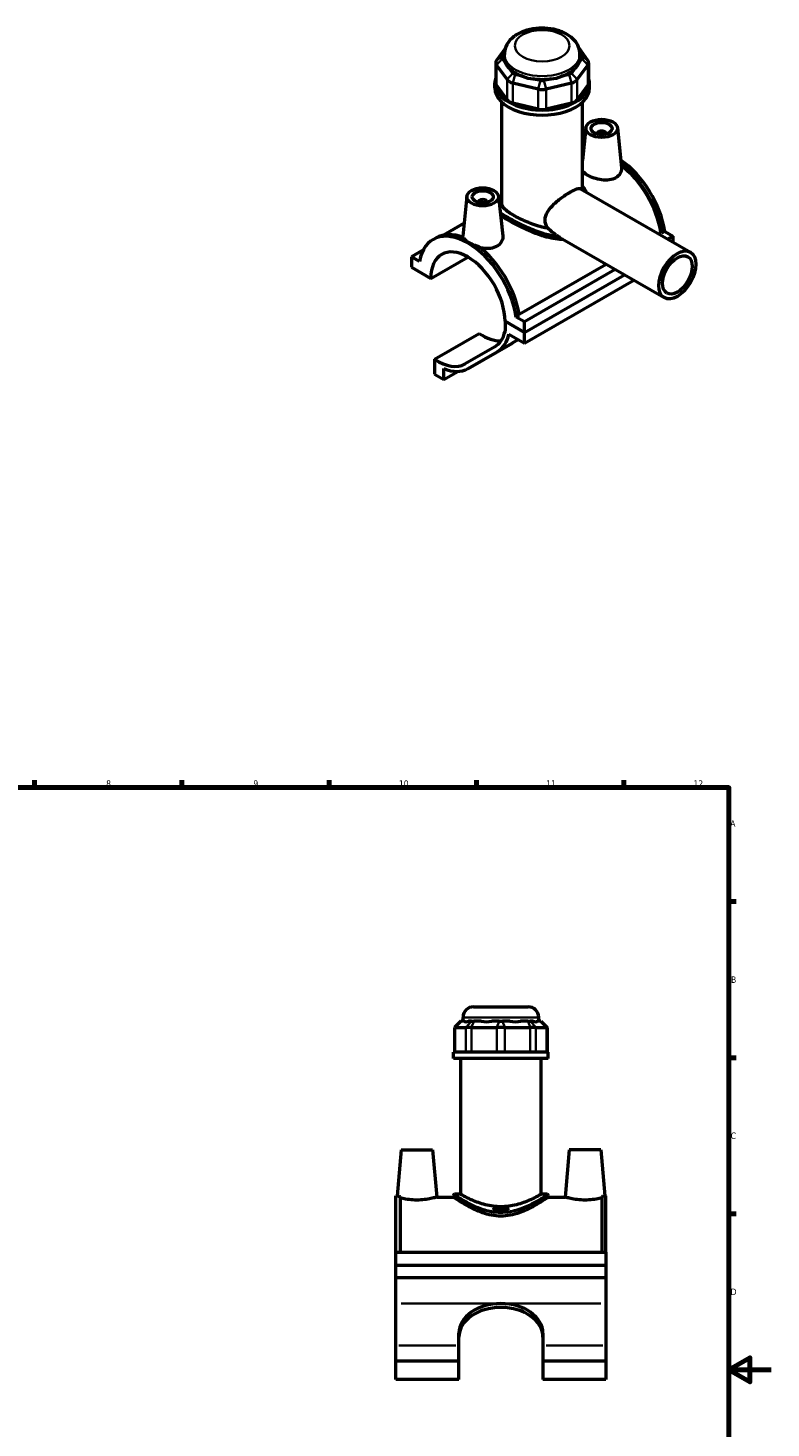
# Model space of a CAD drawing. Header units: millimetres. Extents: x 0 to 898, y -421 to 935.
# Tile 5 of 5: x 487 to 841, y 269 to 935. Entities that reach past the tile are written whole.
import ezdxf

# ---------------------------------------------------------------- set-up
doc = ezdxf.new("R2010")
doc.units = ezdxf.units.MM
for name, color, linetype, lineweight in [('Border (ANSI)', 7, 'Continuous', 70), ('Visible (ANSI)', 7, 'Continuous', 50), ('Visible Narrow (ANSI)', 7, 'Continuous', 35)]:
    doc.layers.add(name, color=color, linetype=linetype, lineweight=lineweight)
doc.styles.add('Note Text (ANSI)', font='tahoma.ttf')

# ---------------------------------------------------------------- blocks, each defined once
blk = doc.blocks.new('Borders Default Border')
at = {"layer": 'Border (ANSI)'}
for p, q in [((70.08, 574), (70.08, 577.45)), ((140.17, 574), (140.17, 577.45)), ((210.25, 574), (210.25, 577.45)), ((280.33, 574), (280.33, 577.45)), ((350.42, 574), (350.42, 577.45)), ((490.58, 574), (490.58, 577.45)), ((560.67, 574), (560.67, 577.45)), ((630.75, 574), (630.75, 577.45)), ((700.83, 574), (700.83, 577.45)), ((770.92, 574), (770.92, 577.45)), ((20, 519.75), (16.55, 519.75)), ((821, 519.75), (824.45, 519.75)), ((20, 445.5), (16.55, 445.5)), ((821, 445.5), (824.45, 445.5)), ((20, 371.25), (16.55, 371.25)), ((821, 371.25), (824.45, 371.25)), ((20, 222.75), (16.55, 222.75)), ((821, 222.75), (824.45, 222.75)), ((20, 148.5), (16.55, 148.5)), ((821, 148.5), (824.45, 148.5)), ((20, 74.25), (16.55, 74.25)), ((821, 74.25), (824.45, 74.25)), ((70.08, 20), (70.08, 16.55)), ((140.17, 20), (140.17, 16.55)), ((210.25, 20), (210.25, 16.55)), ((280.33, 20), (280.33, 16.55)), ((350.42, 20), (350.42, 16.55)), ((490.58, 20), (490.58, 16.55)), ((560.67, 20), (560.67, 16.55)), ((630.75, 20), (630.75, 16.55)), ((700.83, 20), (700.83, 16.55)), ((770.92, 20), (770.92, 16.55))]:
    blk.add_line(p, q, dxfattribs=at)
at = {"layer": 'Border (ANSI)', "flags": 128}
for points in [[(420.5, 594), (420.5, 574), (414.73, 584), (426.27, 584), (420.5, 574)], [(20, 20), (20, 574), (821, 574), (821, 20), (20, 20)], [(0, 297), (20, 297), (10, 302.77), (10, 291.23), (20, 297)], [(841, 297), (821, 297), (831, 302.77), (831, 291.23), (821, 297)], [(420.5, 0), (420.5, 20), (414.73, 10), (426.27, 10), (420.5, 20)]]:
    blk.add_lwpolyline(points, dxfattribs=at)
at = {"layer": 'Border (ANSI)', "color": 230, "true_color": 0xff0080, "attachment_point": 7, "style": 'Note Text (ANSI)'}
for s, insert, char_height in [('1', (34.35, 574.4), 3.05), ('2', (104.2, 574.4), 3.05), ('3', (174.26, 574.34), 3.05), ('4', (244.23, 574.4), 3.05), ('5', (314.48, 574.34), 3.05), ('6', (384.49, 574.34), 3.05), ('7', (454.6, 574.4), 3.05), ('8', (524.63, 574.33), 3.05), ('9', (594.7, 574.34), 3.05), ('10', (663.96, 574.34), 3.048), ('11', (734.04, 574.4), 3.048), ('12', (804.13, 574.4), 3.048), ('A', (16.78, 555.35), 3.05), ('A', (821.63, 555.35), 3.05), ('B', (17.15, 481.1), 3.05), ('B', (821.99, 481.1), 3.05), ('C', (16.95, 406.8), 3.05), ('C', (821.8, 406.8), 3.05), ('D', (16.96, 332.6), 3.05), ('D', (821.81, 332.6), 3.05), ('E', (17.21, 258.35), 3.05), ('E', (822.05, 258.35), 3.05), ('F', (17.29, 184.1), 3.05), ('F', (822.14, 184.1), 3.05), ('G', (16.81, 109.79), 3.05), ('G', (821.66, 109.79), 3.05), ('H', (16.97, 35.6), 3.05), ('H', (821.81, 35.6), 3.05), ('1', (34.35, 16.55), 3.05), ('2', (104.2, 16.55), 3.05), ('3', (174.26, 16.49), 3.05), ('4', (244.23, 16.55), 3.05), ('5', (314.48, 16.49), 3.05), ('6', (384.49, 16.49), 3.05), ('7', (454.6, 16.55), 3.05), ('8', (524.63, 16.48), 3.05), ('9', (594.7, 16.49), 3.05), ('10', (663.96, 16.49), 3.048), ('11', (734.04, 16.55), 3.048), ('12', (804.13, 16.55), 3.048)]:
    blk.add_mtext(s, dxfattribs=dict(at, insert=insert, char_height=char_height))

msp = doc.modelspace()

# ---------------------------------------------------------------- linework, layer by layer
at = {"layer": 'Visible (ANSI)'}
for p, q in [((714.582, 925.76), (710.402, 919.95)), ((713.174, 921.741), (714.112, 923.046)), ((714.62, 918.848), (713.174, 920.86)), ((714.11, 921.3), (714.11, 922.821)), ((751.045, 920.86), (749.599, 918.848)), ((753.817, 919.95), (749.637, 925.76)), ((750.107, 923.046), (751.045, 921.741)), ((750.11, 921.3), (750.11, 922.821)), ((710.021, 918.848), (710.021, 909.282)), ((710.402, 917.746), (715.407, 910.788)), ((718.179, 913.901), (716.732, 915.913)), ((722.754, 912.445), (719.261, 913.278)), ((744.958, 913.278), (741.465, 912.445)), ((747.487, 915.913), (746.04, 913.901)), ((748.812, 910.788), (753.817, 917.746)), ((754.198, 918.848), (754.198, 909.282)), ((709.61, 906.879), (709.61, 909.282)), ((715.407, 901.222), (710.402, 908.18)), ((718.113, 909.229), (730.196, 906.347)), ((731.344, 910.396), (727.852, 911.229)), ((736.367, 911.229), (732.875, 910.396)), ((734.023, 906.347), (746.106, 909.229)), ((753.817, 908.18), (748.812, 901.222)), ((754.61, 906.879), (754.61, 909.282)), ((712.985, 851.675), (712.985, 900.053)), ((730.196, 896.782), (718.113, 899.664)), ((746.106, 899.664), (734.023, 896.782)), ((751.235, 858.376), (751.235, 900.053)), ((752.908, 887.869), (751.235, 872.261)), ((767.88, 887.869), (769.898, 869.041)), ((758.394, 885.151), (758.394, 884.964)), ((762.394, 885.151), (762.394, 884.964)), ((696.34, 855.294), (694.305, 836.321)), ((701.825, 852.389), (701.825, 852.575)), ((705.825, 852.389), (705.825, 852.575)), ((711.311, 855.294), (713.33, 836.466)), ((750.346, 858.887), (802.694, 828.742)), ((694.964, 842.463), (685.222, 836.853)), ((680.211, 834.718), (681.625, 835.532)), ((740.508, 835.704), (790.218, 807.077)), ((787.594, 837.438), (788.603, 838.019)), ((789.071, 837.749), (788.603, 838.019)), ((790.485, 838.563), (789.071, 837.749)), ((790.485, 838.563), (794.335, 836.346)), ((794.335, 836.346), (791.912, 834.951)), ((794.335, 836.346), (794.335, 833.556)), ((675.614, 829.873), (669.884, 826.574)), ((673.734, 824.357), (669.884, 826.574)), ((669.884, 826.574), (669.884, 821.505)), ((679.077, 816.211), (696.787, 826.41)), ((669.884, 821.505), (679.077, 816.211)), ((721.111, 799.152), (762.545, 823.013)), ((766.863, 820.527), (723.624, 795.627)), ((723.624, 790.558), (771.264, 817.992)), ((723.624, 790.558), (771.264, 817.992)), ((723.624, 785.489), (775.666, 815.458)), ((714.432, 795.852), (723.624, 790.558)), ((723.624, 790.558), (714.432, 795.852)), ((714.432, 795.852), (714.432, 791.022)), ((721.189, 798.658), (719.774, 797.844)), ((723.624, 795.627), (719.774, 797.844)), ((723.624, 790.558), (723.624, 795.627)), ((680.915, 777.865), (702.128, 790.081)), ((716.27, 789.724), (723.624, 785.489)), ((717.967, 785.513), (720.764, 787.136)), ((723.624, 785.489), (723.624, 790.558)), ((709.593, 783.754), (695.454, 775.549)), ((696.727, 773.281), (717.94, 785.497)), ((696.754, 773.297), (710.893, 781.502)), ((680.915, 777.865), (680.915, 770.662)), ((685.299, 768.138), (685.299, 773.332)), ((680.915, 770.662), (685.299, 768.138)), ((685.299, 768.138), (691.948, 771.966)), ((699.464, 469.692), (725.464, 469.692)), ((693.376, 462.832), (690.376, 459.832)), ((690.756, 459.832), (690.376, 459.832)), ((690.376, 459.832), (690.376, 448.132)), ((690.756, 459.832), (695.761, 459.832)), ((693.376, 462.832), (693.528, 462.832)), ((694.975, 462.832), (693.528, 462.832)), ((694.464, 462.832), (694.464, 464.692)), ((698.467, 459.832), (695.761, 459.832)), ((698.533, 462.832), (697.086, 462.832)), ((698.467, 459.832), (710.55, 459.832)), ((698.533, 462.832), (699.615, 462.832)), ((703.108, 462.832), (699.615, 462.832)), ((711.698, 462.832), (708.206, 462.832)), ((714.377, 459.832), (710.55, 459.832)), ((711.698, 462.832), (713.229, 462.832)), ((716.722, 462.832), (713.229, 462.832)), ((714.377, 459.832), (726.46, 459.832)), ((725.312, 462.832), (721.82, 462.832)), ((725.312, 462.832), (726.395, 462.832)), ((727.841, 462.832), (726.395, 462.832)), ((729.166, 459.832), (726.46, 459.832)), ((729.166, 459.832), (734.171, 459.832)), ((731.4, 462.832), (729.953, 462.832)), ((730.464, 462.832), (730.464, 464.692)), ((731.4, 462.832), (731.552, 462.832)), ((731.552, 462.832), (734.552, 459.832)), ((734.552, 459.832), (734.171, 459.832)), ((734.552, 459.832), (734.552, 448.132)), ((734.964, 448.132), (689.964, 448.132)), ((689.964, 445.192), (689.964, 448.132)), ((734.964, 445.192), (734.964, 448.132)), ((734.964, 445.192), (689.964, 445.192)), ((693.339, 380.492), (693.339, 445.192)), ((731.589, 380.492), (731.589, 445.192)), ((664.964, 401.692), (663.052, 379.842)), ((664.964, 401.692), (679.964, 401.692)), ((679.964, 401.692), (681.932, 379.192)), ((744.964, 401.692), (742.995, 379.192)), ((759.964, 401.692), (744.964, 401.692)), ((759.964, 401.692), (761.875, 379.842)), ((662.464, 352.942), (662.464, 379.842)), ((663.052, 379.842), (662.464, 379.842)), ((689.964, 379.992), (689.964, 379.192)), ((693.339, 380.492), (690.464, 380.492)), ((734.464, 380.492), (731.589, 380.492)), ((734.964, 379.992), (734.964, 379.192)), ((762.464, 379.842), (761.875, 379.842)), ((762.464, 352.942), (762.464, 379.842)), ((664.464, 379.459), (664.464, 352.942)), ((681.932, 379.192), (689.964, 379.192)), ((708.557, 373.942), (716.371, 373.942)), ((734.964, 379.192), (742.995, 379.192)), ((760.464, 379.459), (760.464, 352.942)), ((714.338, 372.942), (710.589, 372.942)), ((662.464, 352.942), (762.464, 352.942)), ((662.464, 346.742), (662.464, 352.942)), ((662.464, 346.742), (762.464, 346.742)), ((662.464, 340.835), (662.464, 346.742)), ((762.464, 352.942), (762.464, 346.742)), ((762.464, 346.742), (762.464, 340.835)), ((762.464, 340.835), (662.464, 340.835)), ((662.464, 328.536), (662.464, 340.835)), ((762.464, 340.835), (762.464, 328.536)), ((662.464, 308.541), (662.464, 328.536)), ((762.464, 328.536), (762.464, 308.541)), ((692.464, 308.541), (692.464, 314.394)), ((732.464, 314.394), (732.464, 308.541)), ((662.464, 301.133), (662.464, 308.541)), ((692.464, 301.133), (692.464, 308.541)), ((732.464, 308.541), (732.464, 301.133)), ((762.464, 308.541), (762.464, 301.133)), ((692.464, 301.133), (662.464, 301.133)), ((662.464, 292.323), (662.464, 301.133)), ((692.464, 292.323), (692.464, 301.133)), ((732.464, 301.133), (732.464, 292.323)), ((762.464, 301.133), (732.464, 301.133)), ((762.464, 301.133), (762.464, 292.323)), ((692.464, 292.323), (662.464, 292.323)), ((762.464, 292.323), (732.464, 292.323))]:
    msp.add_line(p, q, dxfattribs=at)
for centre, radius, start, end in [((699.464, 464.692), 5, 90, 180), ((725.464, 464.692), 5, 0, 90), ((690.464, 379.992), 0.5, 90, 180), ((734.464, 379.992), 0.5, 0, 90)]:
    msp.add_arc(centre, radius, start, end, dxfattribs=at)
for centre, major_axis, ratio, start_param, end_param in [((715.021, 918.848), (-5, 0), 0.5758617, 5.8904862, 6.6758844), ((715.021, 921.3), (-2, 0), 0.5758617, 5.8904862, 6.6758844), ((732.11, 921.3), (-18, 0), 0.5758617, 0, 0.2388121), ((732.11, 921.3), (18, 0), 0.5758617, 6.0443732, 6.2831853), ((749.198, 921.3), (2, 0), 0.5758617, 5.8904862, 6.6758844), ((749.198, 918.848), (5, 0), 0.5758617, 5.8904862, 6.6758844), ((732.11, 935.842), (-15.602, -19.762), 0.4542019, 5.9999489, 6.3077228), ((732.11, 921.3), (18, 0), 0.5758617, 3.6881787, 4.1658029), ((720.026, 914.342), (-2, 0), 0.5758617, 0.3926991, 1.1780972), ((732.11, 921.3), (18, 0), 0.5758617, 5.258975, 5.7365993), ((744.193, 914.342), (2, 0), 0.5758617, 5.1050881, 5.8904862), ((732.11, 935.842), (-15.602, 19.762), 0.4542019, 3.1170551, 3.4248291), ((732.11, 909.282), (-22.5, 0), 0.5758617, 6.0915318, 9.6164314), ((732.11, 906.879), (-22.5, 0), 0.5758617, 0, 3.1415927), ((715.021, 909.282), (-5, 0), 0.5758617, 0, 0.3926991), ((720.026, 911.889), (5, 0), 0.5758617, 3.5342917, 4.3196899), ((732.11, 935.842), (-7.751, -24.051), 0.6754684, 6.1817885, 6.4895625), ((732.11, 921.3), (18, 0), 0.5758617, 4.4735769, 4.9512011), ((732.11, 909.007), (5, 0), 0.5758617, 4.3196899, 5.1050881), ((732.11, 911.46), (-2, 0), 0.5758617, 1.1780972, 1.9634954), ((732.11, 935.842), (7.751, -24.051), 0.6754684, 6.0768082, 6.3845821), ((744.193, 911.889), (5, 0), 0.5758617, 5.1050881, 5.8904862), ((749.198, 909.282), (5, 0), 0.5758617, 5.8904862, 6.2831853), ((720.026, 902.324), (-5, 0), 0.5758617, 0.3926991, 1.1780972), ((744.193, 902.324), (5, 0), 0.5758617, 5.1050881, 5.8904862), ((732.11, 899.442), (-5, 0), 0.5758617, 1.1780972, 1.9634954), ((760.394, 885.151), (-2, 0), 0.5758617, 2.9729035, 6.4518745), ((767.465, 846.71), (-16.543, 28.727), 0.5780931, 6.2423067, 6.2645354), ((766.051, 845.896), (-16.543, 28.727), 0.5780931, 6.1646658, 6.1839442), ((766.051, 845.896), (-16.219, 28.164), 0.5780931, 6.1846978, 6.2003684), ((767.465, 846.71), (-16.543, 28.727), 0.5780931, 4.1185967, 5.4117104), ((766.051, 845.896), (16.543, -28.727), 0.5780931, 0.977004, 2.2001696), ((766.051, 845.896), (-16.219, 28.164), 0.5780931, 4.1224377, 5.3358036), ((703.825, 852.575), (-2, 0), 0.5758617, 2.9729035, 6.4518745), ((696.754, 805.991), (-16.543, 28.727), 0.5780931, 4.1185967, 6.880845), ((698.168, 806.805), (-16.543, 28.727), 0.5780931, 5.6517667, 6.2831853), ((696.754, 805.991), (-12.476, 21.665), 0.5780931, 3.9309245, 7.0685172), ((698.168, 806.805), (16.543, -28.727), 0.5780931, 0.977004, 2.2060823), ((703.829, 810.002), (12.814, -22.251), 0.5780931, 5.405912, 6.0018095), ((696.754, 805.991), (12.814, -22.251), 0.5780931, 0.0019337, 0.5572077), ((696.754, 805.991), (14.111, -24.504), 0.5780931, 0.0019337, 0.5680873), ((703.829, 810.002), (14.111, -24.504), 0.5780931, 0, 0.0019337), ((682.616, 797.786), (12.814, -22.251), 0.5780931, 5.405912, 6.285119), ((682.616, 797.786), (14.111, -24.504), 0.5780931, 5.6343292, 6.285119), ((712.464, 480.619), (17.654, 17.654), 0.1989124, 3.1840552, 3.4918292), ((712.464, 480.619), (-14.966, -14.966), 0.6681786, 0.4351617, 0.7429356), ((712.464, 480.619), (14.966, -14.966), 0.6681786, 5.5402497, 5.8480237), ((712.464, 480.619), (17.654, -17.654), 0.1989124, 5.9329488, 6.2407227), ((712.464, 314.394), (-20, 0), 0.7071068, 4.712389, 6.2831853), ((712.464, 312.555), (-20, 0), 0.7071068, 4.712389, 6.2831853), ((712.464, 314.394), (20, 0), 0.7071068, 0, 1.5707963), ((712.464, 312.555), (20, 0), 0.7071068, 0, 1.5707963)]:
    msp.add_ellipse(centre, major_axis=major_axis, ratio=ratio, start_param=start_param, end_param=end_param, dxfattribs=at)
for centre, major_axis, ratio in [((760.394, 887.603), (-7.5, 0), 0.5758617), ((760.394, 887.603), (-5, 0), 0.5758617), ((703.825, 855.028), (-7.5, 0), 0.5758617), ((703.825, 855.028), (-5, 0), 0.5758617), ((796.456, 817.91), (-6.238, -10.832), 0.5780931), ((796.456, 817.91), (-4.99, -8.666), 0.5780931)]:
    msp.add_ellipse(centre, major_axis=major_axis, ratio=ratio, dxfattribs=at)
for points, knots in [([(750.11, 922.821), (750.11, 924.009), (749.874, 925.193), (748.993, 927.456), (748.319, 928.515), (746.534, 930.578), (745.357, 931.514), (742.535, 933.209), (740.838, 933.901), (737.222, 934.898), (735.298, 935.191), (731.439, 935.366), (729.506, 935.252), (725.753, 934.621), (723.934, 934.102), (720.548, 932.623), (718.977, 931.66), (716.455, 929.307), (715.446, 927.964), (714.361, 925.273), (714.11, 924.05), (714.11, 922.821)], [0.7853982, 0.7853982, 0.7853982, 0.7853982, 1.0059194, 1.0059194, 1.2477877, 1.2477877, 1.5494875, 1.5494875, 1.9099348, 1.9099348, 2.2777253, 2.2777253, 2.6403565, 2.6403565, 3.0053171, 3.0053171, 3.3739107, 3.3739107, 3.6989363, 3.6989363, 3.9269908, 3.9269908, 3.9269908, 3.9269908]), ([(767.179, 864.117), (766.325, 863.626), (765.245, 863.271), (762.888, 862.952), (761.612, 862.984), (759.23, 863.295), (757.962, 863.593), (755.621, 864.379), (754.549, 864.863), (752.848, 865.843), (752.111, 866.4), (751.468, 867.137), (751.341, 867.309), (751.236, 867.481)], [0, 0, 0, 0, 0.3620479, 0.3620479, 0.7240958, 0.7240958, 1.0848668, 1.0848668, 1.4456378, 1.4456378, 1.8064088, 1.8064088, 1.915901, 1.915901, 1.915901, 1.915901]), ([(769.898, 869.041), (769.914, 868.898), (769.922, 868.755), (769.937, 867.778), (769.713, 866.883), (768.761, 865.296), (768.032, 864.608), (767.179, 864.117)], [4.9972128, 4.9972128, 4.9972128, 4.9972128, 5.05845541, 5.05845541, 5.42050331, 5.42050331, 5.78255121, 5.78255121, 5.78255121, 5.78255121]), ([(751.235, 860.209), (751.338, 860.087), (751.439, 859.964), (751.801, 859.506), (752.048, 859.16), (752.514, 858.434), (752.733, 858.053), (752.997, 857.54), (753.058, 857.416), (753.118, 857.291)], [18.16448978, 18.16448978, 18.16448978, 18.16448978, 18.22141502, 18.22141502, 18.37296056, 18.37296056, 18.52949542, 18.52949542, 18.57872206, 18.57872206, 18.57872206, 18.57872206]), ([(711.535, 853.202), (711.755, 853.368), (711.994, 853.537), (712.48, 853.867), (712.725, 854.027), (712.985, 854.193)], [13.26947337, 13.26947337, 13.26947337, 13.26947337, 13.43797344, 13.43797344, 13.58833709, 13.58833709, 13.58833709, 13.58833709]), ([(734.754, 840.098), (734.358, 840.687), (734.041, 841.321), (733.614, 842.633), (733.506, 843.31), (733.506, 844.651), (733.614, 845.336), (734.042, 846.696), (734.361, 847.371), (735.558, 849.339), (736.682, 850.584), (739.011, 852.776), (740.387, 853.882), (742.441, 855.366), (743.125, 855.833), (744.434, 856.683), (745.059, 857.066), (746.207, 857.727), (746.757, 858.021), (747.766, 858.506), (748.223, 858.696), (749.419, 859.085), (749.981, 859.097), (750.346, 858.887)], [-4.4060012, -4.4060012, -4.4060012, -4.4060012, -4.1614163, -4.1614163, -3.9154785, -3.9154785, -3.6695407, -3.6695407, -3.4236028, -3.4236028, -2.9317272, -2.9317272, -2.4447332, -2.4447332, -2.2012362, -2.2012362, -1.9577392, -1.9577392, -1.7142423, -1.7142423, -1.4707453, -1.4707453, -0.9863263, -0.9863263, -0.9863263, -0.9863263]), ([(742.087, 834.795), (741.589, 834.779), (741.084, 834.785), (739.195, 834.881), (737.772, 835.094), (734.921, 835.71), (733.492, 836.114), (730.745, 837.005), (729.324, 837.526), (726.469, 838.67), (725.036, 839.292), (722.26, 840.572), (720.914, 841.231), (718.403, 842.526), (717.237, 843.161), (715.162, 844.356), (714.203, 844.944), (712.978, 845.761), (712.614, 846.015), (712.28, 846.261)], [0.7272715, 0.7272715, 0.7272715, 0.7272715, 0.8926552, 0.8926552, 1.3389827, 1.3389827, 1.7853103, 1.7853103, 2.2256377, 2.2256377, 2.665965, 2.665965, 3.1062924, 3.1062924, 3.5466198, 3.5466198, 3.9869471, 3.9869471, 4.1933588, 4.1933588, 4.1933588, 4.1933588]), ([(734.754, 840.098), (733.862, 840.251), (732.974, 840.444), (730.934, 840.959), (729.713, 841.325), (727.271, 842.159), (726.049, 842.627), (723.691, 843.613), (722.553, 844.132), (720.435, 845.173), (719.456, 845.695), (717.716, 846.697), (716.908, 847.204), (715.495, 848.197), (714.89, 848.681), (713.925, 849.608), (713.565, 850.052), (713.095, 850.895), (712.985, 851.295), (712.985, 851.675)], [1.2123266, 1.2123266, 1.2123266, 1.2123266, 1.4838966, 1.4838966, 1.8530691, 1.8530691, 2.2222417, 2.2222417, 2.5914142, 2.5914142, 2.9605867, 2.9605867, 3.3297593, 3.3297593, 3.6989318, 3.6989318, 4.0681043, 4.0681043, 4.4372769, 4.4372769, 4.4372769, 4.4372769]), ([(739.301, 836.501), (739.097, 836.642), (738.894, 836.787), (737.352, 837.904), (736.045, 838.992), (734.754, 840.098)], [4.19416042, 4.19416042, 4.19416042, 4.19416042, 4.27027412, 4.27027412, 4.77295766, 4.77295766, 4.77295766, 4.77295766]), ([(694.328, 835.752), (694.308, 835.858), (694.297, 835.963), (694.293, 836.15), (694.296, 836.235), (694.306, 836.321)], [4.98894257, 4.98894257, 4.98894257, 4.98894257, 5.05845541, 5.05845541, 5.11486005, 5.11486005, 5.11486005, 5.11486005]), ([(694.618, 835.638), (694.739, 835.405), (694.901, 835.171), (695.593, 834.374), (696.325, 833.818), (698.015, 832.845), (699.081, 832.365), (700.723, 831.818), (701.219, 831.674), (701.719, 831.549)], [3.8024015, 3.8024015, 3.8024015, 3.8024015, 3.9501428, 3.9501428, 4.3085801, 4.3085801, 4.6670174, 4.6670174, 4.8147588, 4.8147588, 4.8147588, 4.8147588]), ([(713.329, 836.466), (713.345, 836.322), (713.354, 836.179), (713.369, 835.203), (713.145, 834.307), (712.193, 832.72), (711.463, 832.033), (710.61, 831.541)], [7.88847959, 7.88847959, 7.88847959, 7.88847959, 7.94973102, 7.94973102, 8.31177892, 8.31177892, 8.67382681, 8.67382681, 8.67382681, 8.67382681]), ([(740.084, 835.965), (739.983, 836.031), (739.873, 836.105), (739.65, 836.259), (739.533, 836.341), (739.377, 836.449), (739.339, 836.475), (739.301, 836.501)], [-0.1038274, -0.1038274, -0.1038274, -0.1038274, -0.05829246, -0.05829246, -0.01395987, -0.01395987, 0, 0, 0, 0]), ([(740.508, 835.704), (740.502, 835.707), (740.496, 835.711), (740.354, 835.793), (740.218, 835.877), (740.084, 835.965)], [6.760086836, 6.760086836, 6.760086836, 6.760086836, 6.762610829, 6.762610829, 6.822599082, 6.822599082, 6.822599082, 6.822599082]), ([(710.61, 831.541), (709.757, 831.05), (708.676, 830.695), (706.32, 830.377), (705.043, 830.408), (703.491, 830.611), (703.124, 830.67), (702.755, 830.742)], [2.8912756, 2.8912756, 2.8912756, 2.8912756, 3.2533235, 3.2533235, 3.6153714, 3.6153714, 3.72440851, 3.72440851, 3.72440851, 3.72440851]), ([(663.052, 379.842), (663.052, 379.842), (663.287, 379.771), (663.96, 379.589), (664.195, 379.527), (664.464, 379.459)], [4.30858013, 4.30858013, 4.30858013, 4.30858013, 4.66701743, 4.66701743, 4.81475879, 4.81475879, 4.81475879, 4.81475879]), ([(731.589, 380.492), (731.589, 380.492), (731.468, 380.423), (730.97, 380.145), (730.593, 379.936), (729.607, 379.409), (728.998, 379.091), (727.604, 378.402), (726.819, 378.032), (725.152, 377.304), (724.208, 376.919), (722.15, 376.18), (721.034, 375.827), (718.691, 375.226), (717.461, 374.978), (714.966, 374.646), (713.7, 374.561), (711.227, 374.561), (709.962, 374.646), (707.466, 374.978), (706.237, 375.226), (703.894, 375.827), (702.778, 376.18), (700.719, 376.919), (699.776, 377.304), (698.109, 378.032), (697.323, 378.402), (695.929, 379.091), (695.32, 379.409), (694.335, 379.936), (693.958, 380.145), (693.459, 380.423), (693.339, 380.492), (693.339, 380.492)], [2.9605867, 2.9605867, 2.9605867, 2.9605867, 3.3297593, 3.3297593, 3.6989318, 3.6989318, 4.0681043, 4.0681043, 4.4372769, 4.4372769, 4.808251, 4.808251, 5.1792252, 5.1792252, 5.5501993, 5.5501993, 5.9211735, 5.9211735, 6.2921476, 6.2921476, 6.6631218, 6.6631218, 7.0340959, 7.0340959, 7.40507, 7.40507, 7.7742426, 7.7742426, 8.1434151, 8.1434151, 8.5125877, 8.5125877, 8.8817602, 8.8817602, 8.8817602, 8.8817602]), ([(760.464, 379.459), (760.732, 379.527), (760.968, 379.589), (761.64, 379.771), (761.875, 379.842), (761.875, 379.842)], [3.80240148, 3.80240148, 3.80240148, 3.80240148, 3.95014284, 3.95014284, 4.30858013, 4.30858013, 4.30858013, 4.30858013]), ([(681.932, 379.192), (681.932, 379.192), (681.695, 379.119), (680.738, 378.852), (680.017, 378.662), (678.351, 378.301), (677.29, 378.104), (674.95, 377.823), (673.671, 377.743), (671.257, 377.743), (669.977, 377.823), (667.638, 378.104), (666.577, 378.301), (665.274, 378.584), (664.838, 378.689), (664.464, 378.784)], [1.4456378, 1.4456378, 1.4456378, 1.4456378, 1.8064088, 1.8064088, 2.1671798, 2.1671798, 2.5292277, 2.5292277, 2.8912756, 2.8912756, 3.2533235, 3.2533235, 3.6153714, 3.6153714, 3.8185957, 3.8185957, 3.8185957, 3.8185957]), ([(734.964, 379.192), (734.964, 379.192), (734.818, 379.09), (734.222, 378.682), (733.772, 378.376), (732.606, 377.603), (731.888, 377.137), (730.254, 376.122), (729.338, 375.573), (727.396, 374.482), (726.294, 373.898), (723.892, 372.759), (722.591, 372.205), (719.85, 371.246), (718.407, 370.842), (715.458, 370.29), (713.952, 370.144), (710.976, 370.144), (709.469, 370.29), (706.521, 370.842), (705.078, 371.246), (702.337, 372.205), (701.036, 372.759), (698.633, 373.898), (697.532, 374.482), (695.589, 375.573), (694.673, 376.122), (693.039, 377.137), (692.322, 377.603), (691.155, 378.376), (690.706, 378.682), (690.11, 379.09), (689.964, 379.192), (689.964, 379.192)], [3.5466198, 3.5466198, 3.5466198, 3.5466198, 3.9869471, 3.9869471, 4.4272745, 4.4272745, 4.8676018, 4.8676018, 5.3079292, 5.3079292, 5.7542568, 5.7542568, 6.2005843, 6.2005843, 6.6469119, 6.6469119, 7.0932395, 7.0932395, 7.5395671, 7.5395671, 7.9858947, 7.9858947, 8.4322222, 8.4322222, 8.8785498, 8.8785498, 9.3188772, 9.3188772, 9.7592045, 9.7592045, 10.1995319, 10.1995319, 10.6398593, 10.6398593, 10.6398593, 10.6398593]), ([(710.589, 372.942), (710.26, 373.068), (709.94, 373.215), (709.259, 373.552), (708.903, 373.746), (708.557, 373.942)], [5.73015253, 5.73015253, 5.73015253, 5.73015253, 5.84876041, 5.84876041, 5.98570762, 5.98570762, 5.98570762, 5.98570762]), ([(716.371, 373.942), (716.025, 373.746), (715.668, 373.552), (714.988, 373.215), (714.667, 373.068), (714.338, 372.942)], [5.0573709, 5.0573709, 5.0573709, 5.0573709, 5.19431811, 5.19431811, 5.31292599, 5.31292599, 5.31292599, 5.31292599]), ([(760.464, 378.784), (760.089, 378.689), (759.654, 378.584), (758.351, 378.301), (757.29, 378.104), (754.95, 377.823), (753.671, 377.743), (752.464, 377.743), (751.257, 377.743), (749.977, 377.823), (747.638, 378.104), (746.577, 378.301), (744.91, 378.662), (744.19, 378.852), (743.232, 379.119), (742.995, 379.192), (742.995, 379.192)], [4.8552311, 4.8552311, 4.8552311, 4.8552311, 5.0584554, 5.0584554, 5.4205033, 5.4205033, 5.7825512, 5.7825512, 5.7825512, 6.1445991, 6.1445991, 6.506647, 6.506647, 6.867418, 6.867418, 7.228189, 7.228189, 7.228189, 7.228189]), ([(714.338, 372.942), (713.711, 372.897), (713.085, 372.875), (711.843, 372.875), (711.216, 372.897), (710.589, 372.942)], [6.48809939, 6.48809939, 6.48809939, 6.48809939, 6.6744154, 6.6744154, 6.86073142, 6.86073142, 6.86073142, 6.86073142])]:
    msp.add_open_spline(points, degree=3, knots=knots, dxfattribs=at)
at = {"layer": 'Visible Narrow (ANSI)'}
for p, q in [((713.174, 921.741), (710.402, 919.95)), ((713.174, 920.86), (710.402, 917.746)), ((751.045, 921.741), (753.817, 919.95)), ((751.045, 920.86), (753.817, 917.746)), ((710.402, 908.18), (710.402, 917.746)), ((718.179, 913.901), (715.407, 910.788)), ((719.261, 913.278), (718.113, 909.229)), ((744.958, 913.278), (746.106, 909.229)), ((746.04, 913.901), (748.812, 910.788)), ((753.817, 917.746), (753.817, 908.18)), ((715.407, 910.788), (715.407, 901.222)), ((718.113, 899.664), (718.113, 909.229)), ((731.344, 910.396), (730.196, 906.347)), ((730.196, 906.347), (730.196, 896.782)), ((732.875, 910.396), (734.023, 906.347)), ((734.023, 896.782), (734.023, 906.347)), ((746.106, 909.229), (746.106, 899.664)), ((748.812, 901.222), (748.812, 910.788)), ((710.893, 781.502), (720.72, 787.162)), ((696.754, 773.297), (717.967, 785.513)), ((693.389, 462.682), (690.895, 459.982)), ((730.242, 464.692), (694.685, 464.692)), ((695.9, 459.982), (698.394, 462.682)), ((699.558, 462.682), (698.525, 459.982)), ((711.641, 462.682), (710.608, 459.982)), ((713.287, 462.682), (714.32, 459.982)), ((725.37, 462.682), (726.403, 459.982)), ((726.533, 462.682), (729.028, 459.982)), ((731.538, 462.682), (734.033, 459.982)), ((690.756, 448.717), (690.756, 459.247)), ((695.761, 459.247), (695.761, 448.717)), ((698.467, 448.717), (698.467, 459.247)), ((710.55, 459.247), (710.55, 448.717)), ((714.377, 448.717), (714.377, 459.247)), ((726.46, 459.247), (726.46, 448.717)), ((729.166, 448.717), (729.166, 459.247)), ((734.171, 459.247), (734.171, 448.717)), ((709.964, 328.536), (664.964, 328.536)), ((759.964, 328.536), (714.964, 328.536)), ((690.964, 308.541), (663.964, 308.541)), ((760.964, 308.541), (733.964, 308.541))]:
    msp.add_line(p, q, dxfattribs=at)
msp.add_ellipse((732.11, 926.909), major_axis=(-13, 0), ratio=0.5758617, dxfattribs=at)
msp.add_ellipse((732.11, 922.821), major_axis=(-18, 0), ratio=0.5758617, start_param=0, end_param=3.1415927, dxfattribs=at)
for points, knots in [([(751.234, 859.861), (751.373, 859.686), (751.506, 859.507), (752.038, 858.757), (752.395, 858.155), (752.705, 857.528)], [18.22703174, 18.22703174, 18.22703174, 18.22703174, 18.30858064, 18.30858064, 18.56339059, 18.56339059, 18.56339059, 18.56339059]), ([(711.537, 853.188), (711.929, 853.489), (712.394, 853.809), (712.95, 854.166), (712.967, 854.177), (712.985, 854.189)], [13.24705133, 13.24705133, 13.24705133, 13.24705133, 13.56979304, 13.56979304, 13.58002343, 13.58002343, 13.58002343, 13.58002343]), ([(739.301, 836.501), (739.163, 836.515), (739.023, 836.529), (736.844, 836.776), (734.743, 837.267), (730.072, 838.687), (727.486, 839.691), (722.228, 842.001), (719.577, 843.329), (715.574, 845.566), (714.073, 846.499), (712.62, 847.548), (712.348, 847.754), (712.099, 847.954)], [8.0868558, 8.0868558, 8.0868558, 8.0868558, 8.1322725, 8.1322725, 8.7966679, 8.7966679, 9.5995328, 9.5995328, 10.4879555, 10.4879555, 11.179752, 11.179752, 11.3548324, 11.3548324, 11.3548324, 11.3548324]), ([(712.199, 847.013), (712.309, 846.928), (712.423, 846.843), (713.703, 845.901), (715.212, 844.956), (719.248, 842.707), (721.927, 841.383), (727.252, 839.098), (729.873, 838.113), (734.616, 836.735), (736.75, 836.266), (739.248, 836.016), (739.667, 835.984), (740.084, 835.965)], [-11.2497126, -11.2497126, -11.2497126, -11.2497126, -11.179752, -11.179752, -10.4879555, -10.4879555, -9.5995328, -9.5995328, -8.7966679, -8.7966679, -8.1322725, -8.1322725, -7.9972728, -7.9972728, -7.9972728, -7.9972728]), ([(690.261, 379.8), (690.591, 379.587), (691.187, 379.208), (693.185, 377.987), (694.808, 377.028), (698.361, 375.21), (700.188, 374.361), (704.271, 372.875), (706.545, 372.246), (710.39, 371.732), (711.885, 371.654), (714.974, 371.761), (716.564, 371.967), (720.665, 372.829), (723.046, 373.684), (727.232, 375.503), (729.056, 376.468), (732.164, 378.225), (733.406, 379.001), (734.366, 379.608), (734.537, 379.718), (734.667, 379.801)], [-17.3001897, -17.3001897, -17.3001897, -17.3001897, -16.7080384, -16.7080384, -15.865277, -15.865277, -15.1731173, -15.1731173, -14.4657715, -14.4657715, -14.0350521, -14.0350521, -13.569793, -13.569793, -12.7821375, -12.7821375, -12.0056689, -12.0056689, -11.179752, -11.179752, -10.9450144, -10.9450144, -10.9450144, -10.9450144]), ([(734.174, 380.298), (734.047, 380.213), (733.879, 380.102), (732.94, 379.486), (731.727, 378.698), (728.687, 376.915), (726.904, 375.936), (722.811, 374.089), (720.482, 373.221), (716.473, 372.347), (714.918, 372.137), (711.898, 372.029), (710.436, 372.108), (706.676, 372.63), (704.453, 373.268), (700.461, 374.777), (698.674, 375.638), (695.2, 377.484), (693.614, 378.457), (691.66, 379.696), (691.077, 380.081), (690.754, 380.297)], [10.9450144, 10.9450144, 10.9450144, 10.9450144, 11.179752, 11.179752, 12.0056689, 12.0056689, 12.7821375, 12.7821375, 13.569793, 13.569793, 14.0350521, 14.0350521, 14.4657715, 14.4657715, 15.1731173, 15.1731173, 15.865277, 15.865277, 16.7080384, 16.7080384, 17.3001897, 17.3001897, 17.3001897, 17.3001897])]:
    msp.add_open_spline(points, degree=3, knots=knots, dxfattribs=at)

# ---------------------------------------------------------------- block references
msp.add_blockref('Borders Default Border', (0, 0))

doc.saveas('drawing.dxf')
